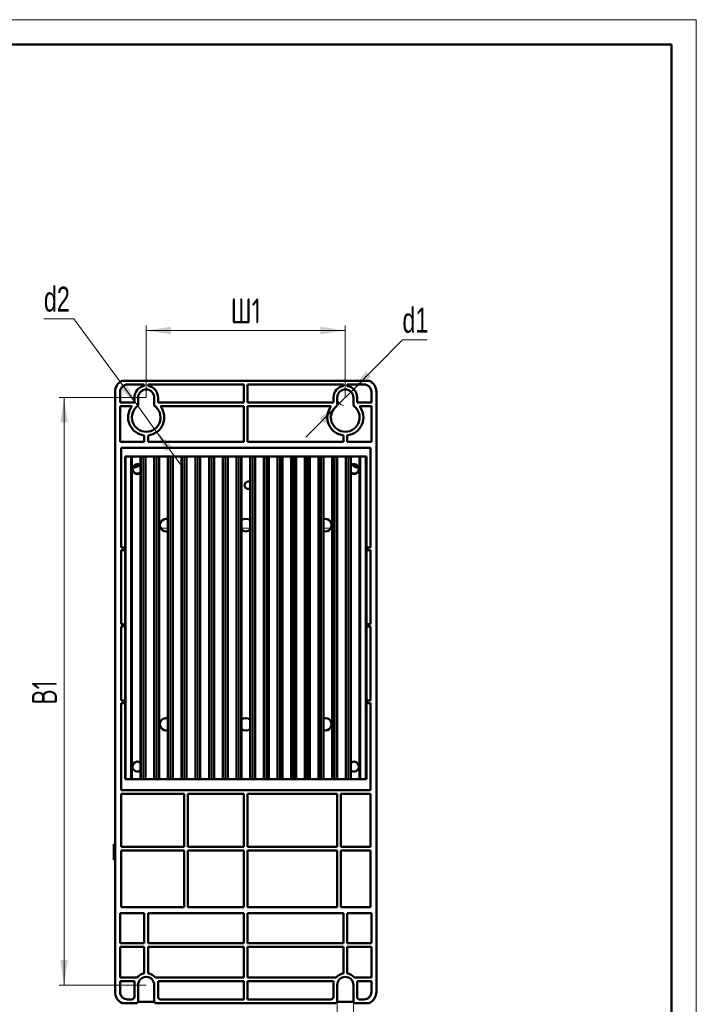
# Model space of a CAD drawing. Header units: millimetres. Extents: x 0 to 420, y 0 to 297.
# Tile 13 of 13: x 284 to 420, y 99 to 297. Entities that reach past the tile are written whole.
import ezdxf

# ---------------------------------------------------------------- set-up
doc = ezdxf.new("R2010")
doc.units = ezdxf.units.MM
doc.styles.add('SLDTEXTSTYLE0', font='TXT', dxfattribs={"width": 0.7, "bigfont": 'bigfont'})
doc.styles.add('SLDTEXTSTYLE1', font='TXT', dxfattribs={"width": 0.7})
doc.dimstyles.new('SLDDIMSTYLE0', dxfattribs={"dimtxt": 5, "dimasz": 5, "dimexe": 0, "dimexo": 0.0625, "dimgap": 1.25, "dimtad": 2, "dimdec": 1, "dimlfac": 2, "dimrnd": 1e-09, "dimzin": 12, "dimdsep": 46, "dimtxsty": 'SLDTEXTSTYLE1', "dimsah": 1, "dimcen": 0.09, "dimadec": 0, "dimazin": 3, "dimtfac": 1, "dimtdec": 3, "dimtofl": 0, "dimtmove": 0, "dimatfit": 3, "dimfxl": 0, "dimfrac": 2, "dimtolj": 1, "dimtzin": 12, "dimarcsym": 0})
doc.dimstyles.new('SLDDIMSTYLE1', dxfattribs={"dimtxt": 5, "dimasz": 5, "dimexe": 0, "dimexo": 0.0625, "dimgap": 1.25, "dimtad": 0, "dimtih": 1, "dimtoh": 1, "dimdec": 1, "dimlfac": 2, "dimrnd": 1e-09, "dimzin": 12, "dimdsep": 46, "dimtxsty": 'SLDTEXTSTYLE1', "dimsah": 1, "dimcen": 0, "dimadec": 0, "dimazin": 3, "dimtfac": 1, "dimtdec": 3, "dimtmove": 0, "dimatfit": 3, "dimfxl": 0, "dimfrac": 2, "dimtolj": 1, "dimtzin": 12, "dimarcsym": 0})
doc.dimstyles.new('SLDDIMSTYLE2', dxfattribs={"dimtxt": 5, "dimasz": 5, "dimexe": 0, "dimexo": 0.0625, "dimgap": 1.25, "dimtad": 2, "dimdec": 1, "dimlfac": 2, "dimrnd": 1e-09, "dimzin": 12, "dimdsep": 46, "dimtxsty": 'SLDTEXTSTYLE1', "dimsah": 1, "dimcen": 0.09, "dimadec": 0, "dimazin": 3, "dimtfac": 1, "dimtdec": 3, "dimtmove": 0, "dimatfit": 0, "dimfxl": 0, "dimfrac": 2, "dimtolj": 1, "dimtzin": 12, "dimarcsym": 0})
doc.dimstyles.new('SLDDIMSTYLE3', dxfattribs={"dimtxt": 5, "dimasz": 5, "dimexe": 0, "dimexo": 0.0625, "dimgap": 1.25, "dimtad": 0, "dimtih": 1, "dimtoh": 1, "dimdec": 1, "dimlfac": 2, "dimrnd": 1e-09, "dimzin": 12, "dimdsep": 46, "dimtxsty": 'SLDTEXTSTYLE1', "dimsah": 1, "dimcen": 0, "dimadec": 0, "dimazin": 3, "dimtfac": 1, "dimtdec": 3, "dimtmove": 0, "dimatfit": 3, "dimfxl": 0, "dimfrac": 2, "dimtolj": 1, "dimtzin": 12, "dimarcsym": 0})

# ---------------------------------------------------------------- blocks, each defined once
blk = doc.blocks.new('_D_3')
at = {"color": 7, "linetype": 'Continuous', "lineweight": 0}
for p, q in [((309.47, 221.11), (291.98, 221.11)), ((292.98, 221.11), (292.98, 103.11)), ((309.47, 103.11), (291.98, 103.11))]:
    blk.add_line(p, q, dxfattribs=at)
at = {"color": 7, "linetype": 'Continuous', "lineweight": 18}
for points in [[(292.98, 221.11), (292.21, 216.11), (293.75, 216.11)], [(292.98, 103.11), (293.75, 108.11), (292.21, 108.11)]]:
    blk.add_solid(points, dxfattribs=at)
at = {"color": 7, "linetype": 'Continuous', "lineweight": 18, "insert": (286.54, 159.45), "char_height": 5, "attachment_point": 1, "rotation": 90, "style": 'SLDTEXTSTYLE0'}
blk.add_mtext('В1', dxfattribs=at)
blk = doc.blocks.new('_D_4')
at = {"color": 7, "linetype": 'Continuous', "lineweight": 0}
for p, q in [((350.63, 222.27), (360.96, 232.7)), ((360.96, 232.7), (365.93, 232.7)), ((348.34, 219.96), (350.63, 222.27)), ((348.34, 219.96), (341.57, 213.13))]:
    blk.add_line(p, q, dxfattribs=at)
at = {"color": 7, "linetype": 'Continuous', "lineweight": 18}
blk.add_arc((349.48, 221.11), 1.63, 180.3526, 256.8773, dxfattribs=at)
for points in [[(350.63, 222.27), (354.69, 225.28), (353.6, 226.36)], [(348.34, 219.96), (344.27, 216.95), (345.37, 215.87)]]:
    blk.add_solid(points, dxfattribs=at)
at = {"color": 7, "linetype": 'Continuous', "lineweight": 18, "insert": (360.96, 239.14), "char_height": 5, "attachment_point": 1, "style": 'SLDTEXTSTYLE1'}
blk.add_mtext('d1', dxfattribs=at)
blk = doc.blocks.new('_D_5')
at = {"color": 7, "linetype": 'Continuous', "lineweight": 0}
for p, q in [((347.86, 99.73), (347.86, 88.49)), ((351.11, 99.73), (351.11, 88.49)), ((347.86, 89.49), (338.86, 89.49)), ((347.86, 89.49), (351.11, 89.49)), ((351.11, 89.49), (360.72, 89.49))]:
    blk.add_line(p, q, dxfattribs=at)
at = {"color": 7, "linetype": 'Continuous', "lineweight": 18}
for points in [[(347.86, 89.49), (342.86, 90.26), (342.86, 88.72)], [(351.11, 89.49), (356.11, 88.72), (356.11, 90.26)]]:
    blk.add_solid(points, dxfattribs=at)
at = {"color": 7, "linetype": 'Continuous', "lineweight": 18, "insert": (338.86, 95.93), "char_height": 5, "attachment_point": 1, "style": 'SLDTEXTSTYLE1'}
blk.add_mtext('d1', dxfattribs=at)
blk = doc.blocks.new('_D_6')
at = {"color": 7, "linetype": 'Continuous', "lineweight": 0}
for p, q in [((294.97, 236.93), (288.93, 236.93)), ((307.78, 219.43), (294.97, 236.93)), ((311.18, 214.79), (307.78, 219.43)), ((311.18, 214.79), (316.86, 207.04))]:
    blk.add_line(p, q, dxfattribs=at)
at = {"color": 7, "linetype": 'Continuous', "lineweight": 18}
for points in [[(307.78, 219.43), (305.45, 223.92), (304.21, 223.01)], [(311.18, 214.79), (313.51, 210.31), (314.76, 211.21)]]:
    blk.add_solid(points, dxfattribs=at)
at = {"color": 7, "linetype": 'Continuous', "lineweight": 18, "insert": (288.93, 243.38), "char_height": 5, "attachment_point": 1, "style": 'SLDTEXTSTYLE1'}
blk.add_mtext('d2', dxfattribs=at)
blk = doc.blocks.new('_D_7')
at = {"color": 7, "linetype": 'Continuous', "lineweight": 0}
for p, q in [((309.48, 221.12), (309.48, 235.57)), ((349.48, 221.12), (349.48, 235.57)), ((309.48, 234.57), (349.48, 234.57))]:
    blk.add_line(p, q, dxfattribs=at)
at = {"color": 7, "linetype": 'Continuous', "lineweight": 18}
for points in [[(309.48, 234.57), (314.48, 233.81), (314.48, 235.34)], [(349.48, 234.57), (344.48, 235.34), (344.48, 233.81)]]:
    blk.add_solid(points, dxfattribs=at)
at = {"color": 7, "linetype": 'Continuous', "lineweight": 18, "insert": (326.46, 241.02), "char_height": 5, "attachment_point": 1, "style": 'SLDTEXTSTYLE0'}
blk.add_mtext('Ш1', dxfattribs=at)

msp = doc.modelspace()

# ---------------------------------------------------------------- linework, layer by layer
at = {"color": 7, "linetype": 'Continuous', "lineweight": 18}
for p, q in [((0, 297), (420, 297)), ((420, 297), (420, 0))]:
    msp.add_line(p, q, dxfattribs=at)
at = {"color": 7, "linetype": 'Continuous', "lineweight": 50}
for p, q in [((415, 292), (20, 292)), ((415, 5), (415, 292)), ((354.322, 224.489), (304.643, 224.489)), ((305.733, 223.739), (309.108, 223.739)), ((309.108, 223.459), (309.108, 223.739)), ((309.858, 223.739), (309.858, 223.459)), ((309.858, 223.739), (329.108, 223.739)), ((329.108, 223.739), (329.108, 220.114)), ((329.858, 223.739), (349.108, 223.739)), ((329.858, 220.114), (329.858, 223.739)), ((349.108, 223.459), (349.108, 223.739)), ((349.858, 223.739), (349.858, 223.459)), ((349.858, 223.739), (353.233, 223.739)), ((303.233, 222.239), (303.233, 101.739)), ((304.233, 220.114), (304.233, 222.239)), ((354.733, 222.239), (354.733, 220.114)), ((355.733, 101.739), (355.733, 222.239)), ((307.108, 220.114), (304.233, 220.114)), ((307.108, 221.114), (307.108, 220.114)), ((307.858, 219.485), (307.858, 221.114)), ((311.108, 221.114), (311.108, 219.485)), ((311.858, 220.114), (311.858, 221.114)), ((329.108, 220.114), (311.858, 220.114)), ((347.108, 220.114), (329.858, 220.114)), ((347.108, 221.114), (347.108, 220.114)), ((347.858, 219.485), (347.858, 221.114)), ((351.108, 221.114), (351.108, 219.485)), ((351.858, 220.114), (351.858, 221.114)), ((354.733, 220.114), (351.858, 220.114)), ((304.233, 219.364), (306.64, 219.364)), ((304.233, 212.239), (304.233, 219.364)), ((312.325, 219.364), (329.108, 219.364)), ((329.108, 219.364), (329.108, 212.239)), ((329.858, 219.364), (346.64, 219.364)), ((329.858, 212.239), (329.858, 219.364)), ((352.325, 219.364), (354.733, 219.364)), ((354.733, 219.364), (354.733, 212.239)), ((309.108, 212.239), (304.233, 212.239)), ((309.108, 213.508), (309.108, 212.239)), ((309.858, 212.239), (309.858, 213.508)), ((329.108, 212.239), (309.858, 212.239)), ((349.108, 212.239), (329.858, 212.239)), ((349.108, 213.508), (349.108, 212.239)), ((349.858, 212.239), (349.858, 213.508)), ((354.733, 212.239), (349.858, 212.239)), ((304.433, 211.039), (354.533, 211.039)), ((304.433, 190.989), (304.433, 211.039)), ((354.533, 211.039), (354.533, 190.989)), ((305.233, 144.489), (305.233, 209.239)), ((305.233, 209.239), (305.483, 209.239)), ((306.358, 209.239), (305.483, 209.239)), ((306.358, 209.239), (306.608, 209.239)), ((306.608, 209.239), (306.608, 144.489)), ((306.608, 209.239), (308.358, 209.239)), ((308.358, 209.239), (308.358, 207.519)), ((308.358, 209.239), (308.532, 209.239)), ((308.532, 209.239), (308.532, 144.489)), ((308.937, 209.239), (308.532, 209.239)), ((308.937, 209.239), (309.187, 209.239)), ((309.187, 209.239), (309.358, 209.239)), ((309.358, 209.239), (309.358, 144.489)), ((309.358, 209.239), (311.108, 209.239)), ((311.108, 209.239), (311.108, 144.489)), ((311.108, 209.239), (311.278, 209.239)), ((311.278, 209.239), (311.528, 209.239)), ((311.687, 209.239), (311.528, 209.239)), ((311.687, 209.239), (311.937, 209.239)), ((311.937, 209.239), (312.108, 209.239)), ((312.108, 209.239), (312.108, 144.489)), ((312.108, 209.239), (313.858, 209.239)), ((313.858, 209.239), (313.858, 196.681)), ((313.858, 209.239), (314.028, 209.239)), ((314.028, 209.239), (314.278, 209.239)), ((314.437, 209.239), (314.278, 209.239)), ((314.437, 209.239), (314.687, 209.239)), ((314.687, 209.239), (314.858, 209.239)), ((314.858, 209.239), (314.858, 144.489)), ((314.858, 209.239), (316.608, 209.239)), ((316.608, 209.239), (316.608, 144.489)), ((316.608, 209.239), (316.778, 209.239)), ((316.778, 209.239), (317.028, 209.239)), ((317.187, 209.239), (317.028, 209.239)), ((317.187, 209.239), (317.437, 209.239)), ((317.437, 209.239), (317.608, 209.239)), ((317.608, 209.239), (317.608, 144.489)), ((317.608, 209.239), (319.358, 209.239)), ((319.358, 209.239), (319.358, 144.489)), ((319.358, 209.239), (319.528, 209.239)), ((319.528, 209.239), (319.778, 209.239)), ((319.937, 209.239), (319.778, 209.239)), ((319.937, 209.239), (320.187, 209.239)), ((320.187, 209.239), (320.358, 209.239)), ((320.358, 209.239), (320.358, 144.489)), ((320.358, 209.239), (322.108, 209.239)), ((322.108, 209.239), (322.108, 144.489)), ((322.108, 209.239), (322.278, 209.239)), ((322.278, 209.239), (322.528, 209.239)), ((322.687, 209.239), (322.528, 209.239)), ((322.687, 209.239), (322.937, 209.239)), ((322.937, 209.239), (323.108, 209.239)), ((323.108, 209.239), (323.108, 144.489)), ((323.108, 209.239), (324.858, 209.239)), ((324.858, 209.239), (324.858, 144.489)), ((324.858, 209.239), (325.028, 209.239)), ((325.028, 209.239), (325.278, 209.239)), ((325.437, 209.239), (325.278, 209.239)), ((325.437, 209.239), (325.687, 209.239)), ((325.687, 209.239), (325.858, 209.239)), ((325.858, 209.239), (325.858, 144.489)), ((325.858, 209.239), (327.608, 209.239)), ((327.608, 209.239), (327.608, 144.489)), ((327.608, 209.239), (327.778, 209.239)), ((327.778, 209.239), (328.028, 209.239)), ((328.187, 209.239), (328.028, 209.239)), ((328.187, 209.239), (328.437, 209.239)), ((328.437, 209.239), (328.608, 209.239)), ((328.608, 209.239), (328.608, 196.381)), ((328.608, 209.239), (330.358, 209.239)), ((330.358, 209.239), (330.358, 204.138)), ((330.358, 209.239), (330.528, 209.239)), ((330.528, 209.239), (330.778, 209.239)), ((330.937, 209.239), (330.778, 209.239)), ((330.937, 209.239), (331.187, 209.239)), ((331.187, 209.239), (331.358, 209.239)), ((331.358, 209.239), (331.358, 144.489)), ((331.358, 209.239), (333.108, 209.239)), ((333.108, 209.239), (333.108, 144.489)), ((333.108, 209.239), (333.278, 209.239)), ((333.278, 209.239), (333.528, 209.239)), ((333.687, 209.239), (333.528, 209.239)), ((333.687, 209.239), (333.937, 209.239)), ((333.937, 209.239), (334.108, 209.239)), ((334.108, 209.239), (334.108, 144.489)), ((334.108, 209.239), (335.858, 209.239)), ((335.858, 209.239), (335.858, 144.489)), ((335.858, 209.239), (336.028, 209.239)), ((336.028, 209.239), (336.278, 209.239)), ((336.437, 209.239), (336.278, 209.239)), ((336.437, 209.239), (336.687, 209.239)), ((336.687, 209.239), (336.858, 209.239)), ((336.858, 209.239), (336.858, 144.489)), ((336.858, 209.239), (338.608, 209.239)), ((338.608, 209.239), (338.608, 144.489)), ((338.608, 209.239), (338.778, 209.239)), ((338.778, 209.239), (339.028, 209.239)), ((339.187, 209.239), (339.028, 209.239)), ((339.187, 209.239), (339.437, 209.239)), ((339.437, 209.239), (339.608, 209.239)), ((339.608, 209.239), (339.608, 144.489)), ((339.608, 209.239), (341.358, 209.239)), ((341.358, 209.239), (341.358, 144.489)), ((341.358, 209.239), (341.528, 209.239)), ((341.528, 209.239), (341.778, 209.239)), ((341.937, 209.239), (341.778, 209.239)), ((341.937, 209.239), (342.187, 209.239)), ((342.187, 209.239), (342.358, 209.239)), ((342.358, 209.239), (342.358, 144.489)), ((342.358, 209.239), (344.108, 209.239)), ((344.108, 209.239), (344.108, 144.489)), ((344.108, 209.239), (344.278, 209.239)), ((344.278, 209.239), (344.528, 209.239)), ((344.687, 209.239), (344.528, 209.239)), ((344.687, 209.239), (344.937, 209.239)), ((344.937, 209.239), (345.108, 209.239)), ((345.108, 209.239), (345.108, 196.681)), ((345.108, 209.239), (346.858, 209.239)), ((346.858, 209.239), (346.858, 144.489)), ((346.858, 209.239), (347.028, 209.239)), ((347.028, 209.239), (347.278, 209.239)), ((347.437, 209.239), (347.278, 209.239)), ((347.437, 209.239), (347.687, 209.239)), ((347.687, 209.239), (347.858, 209.239)), ((347.858, 209.239), (347.858, 144.489)), ((347.858, 209.239), (349.608, 209.239)), ((349.608, 209.239), (349.608, 144.489)), ((349.608, 209.239), (349.778, 209.239)), ((349.778, 209.239), (350.028, 209.239)), ((350.187, 209.239), (350.028, 209.239)), ((350.187, 209.239), (350.437, 209.239)), ((350.437, 209.239), (350.608, 209.239)), ((350.608, 209.239), (350.608, 207.519)), ((350.608, 209.239), (352.358, 209.239)), ((352.358, 144.489), (352.358, 209.239)), ((352.358, 209.239), (352.608, 209.239)), ((353.483, 209.239), (352.608, 209.239)), ((353.483, 209.239), (353.733, 209.239)), ((353.733, 209.239), (353.733, 144.489)), ((308.179, 205.844), (307.286, 205.844)), ((308.358, 207.519), (308.358, 205.958)), ((308.358, 205.958), (308.358, 147.769)), ((350.608, 207.519), (350.608, 205.958)), ((350.608, 205.958), (350.608, 147.769)), ((351.679, 205.844), (350.786, 205.844)), ((330.358, 204.138), (330.358, 202.839)), ((330.358, 202.839), (330.358, 196.381)), ((313.858, 196.681), (313.858, 194.296)), ((328.608, 196.381), (328.608, 194.596)), ((330.358, 196.381), (330.358, 194.596)), ((345.108, 196.681), (345.108, 194.296)), ((313.858, 194.296), (313.858, 156.681)), ((328.608, 194.596), (328.608, 156.381)), ((330.358, 194.596), (330.358, 156.381)), ((345.108, 194.296), (345.108, 156.681)), ((304.433, 190.989), (305.183, 190.989)), ((304.433, 175.614), (304.433, 190.489)), ((305.183, 190.489), (304.433, 190.489)), ((305.183, 190.989), (305.183, 190.489)), ((353.783, 190.489), (353.783, 190.989)), ((353.783, 190.989), (354.533, 190.989)), ((354.533, 190.489), (353.783, 190.489)), ((354.533, 190.489), (354.533, 175.614)), ((304.433, 175.614), (304.933, 175.614)), ((304.933, 175.114), (304.433, 175.114)), ((304.433, 160.239), (304.433, 175.114)), ((304.933, 175.614), (304.933, 175.114)), ((354.033, 175.614), (354.533, 175.614)), ((354.033, 175.114), (354.033, 175.614)), ((354.533, 175.114), (354.033, 175.114)), ((354.533, 175.114), (354.533, 160.239)), ((304.433, 160.239), (305.183, 160.239)), ((305.183, 160.239), (305.183, 159.739)), ((353.783, 159.739), (353.783, 160.239)), ((353.783, 160.239), (354.533, 160.239)), ((305.183, 159.739), (304.433, 159.739)), ((304.433, 142.239), (304.433, 159.739)), ((354.533, 159.739), (353.783, 159.739)), ((354.533, 159.739), (354.533, 142.239)), ((313.858, 156.681), (313.858, 154.296)), ((328.608, 156.381), (328.608, 154.596)), ((330.358, 156.381), (330.358, 154.596)), ((345.108, 156.681), (345.108, 154.296)), ((313.858, 154.296), (313.858, 144.489)), ((328.608, 154.596), (328.608, 144.489)), ((330.358, 154.596), (330.358, 144.489)), ((345.108, 154.296), (345.108, 144.489)), ((308.358, 147.769), (308.358, 146.208)), ((350.608, 147.769), (350.608, 146.208)), ((305.483, 144.489), (305.233, 144.489)), ((305.483, 144.489), (306.358, 144.489)), ((306.608, 144.489), (306.358, 144.489)), ((306.608, 144.489), (308.358, 144.489)), ((308.358, 146.208), (308.358, 144.489)), ((308.358, 144.489), (308.532, 144.489)), ((308.532, 144.489), (308.937, 144.489)), ((309.187, 144.489), (308.937, 144.489)), ((309.187, 144.489), (309.358, 144.489)), ((309.358, 144.489), (311.108, 144.489)), ((311.108, 144.489), (311.278, 144.489)), ((311.528, 144.489), (311.278, 144.489)), ((311.528, 144.489), (311.687, 144.489)), ((311.937, 144.489), (311.687, 144.489)), ((311.937, 144.489), (312.108, 144.489)), ((312.108, 144.489), (313.858, 144.489)), ((313.858, 144.489), (314.028, 144.489)), ((314.278, 144.489), (314.028, 144.489)), ((314.278, 144.489), (314.437, 144.489)), ((314.687, 144.489), (314.437, 144.489)), ((314.687, 144.489), (314.858, 144.489)), ((314.858, 144.489), (316.608, 144.489)), ((316.608, 144.489), (316.778, 144.489)), ((317.028, 144.489), (316.778, 144.489)), ((317.028, 144.489), (317.187, 144.489)), ((317.437, 144.489), (317.187, 144.489)), ((317.437, 144.489), (317.608, 144.489)), ((317.608, 144.489), (319.358, 144.489)), ((319.358, 144.489), (319.528, 144.489)), ((319.778, 144.489), (319.528, 144.489)), ((319.778, 144.489), (319.937, 144.489)), ((320.187, 144.489), (319.937, 144.489)), ((320.187, 144.489), (320.358, 144.489)), ((320.358, 144.489), (322.108, 144.489)), ((322.108, 144.489), (322.278, 144.489)), ((322.528, 144.489), (322.278, 144.489)), ((322.528, 144.489), (322.687, 144.489)), ((322.937, 144.489), (322.687, 144.489)), ((322.937, 144.489), (323.108, 144.489)), ((323.108, 144.489), (324.858, 144.489)), ((324.858, 144.489), (325.028, 144.489)), ((325.278, 144.489), (325.028, 144.489)), ((325.278, 144.489), (325.437, 144.489)), ((325.687, 144.489), (325.437, 144.489)), ((325.687, 144.489), (325.858, 144.489)), ((325.858, 144.489), (327.608, 144.489)), ((327.608, 144.489), (327.778, 144.489)), ((328.028, 144.489), (327.778, 144.489)), ((328.028, 144.489), (328.187, 144.489)), ((328.437, 144.489), (328.187, 144.489)), ((328.437, 144.489), (328.608, 144.489)), ((328.608, 144.489), (330.358, 144.489)), ((330.358, 144.489), (330.528, 144.489)), ((330.778, 144.489), (330.528, 144.489)), ((330.778, 144.489), (330.937, 144.489)), ((331.187, 144.489), (330.937, 144.489)), ((331.187, 144.489), (331.358, 144.489)), ((331.358, 144.489), (333.108, 144.489)), ((333.108, 144.489), (333.278, 144.489)), ((333.528, 144.489), (333.278, 144.489)), ((333.528, 144.489), (333.687, 144.489)), ((333.937, 144.489), (333.687, 144.489)), ((333.937, 144.489), (334.108, 144.489)), ((334.108, 144.489), (335.858, 144.489)), ((335.858, 144.489), (336.028, 144.489)), ((336.278, 144.489), (336.028, 144.489)), ((336.278, 144.489), (336.437, 144.489)), ((336.687, 144.489), (336.437, 144.489)), ((336.687, 144.489), (336.858, 144.489)), ((336.858, 144.489), (338.608, 144.489)), ((338.608, 144.489), (338.778, 144.489)), ((339.028, 144.489), (338.778, 144.489)), ((339.028, 144.489), (339.187, 144.489)), ((339.437, 144.489), (339.187, 144.489)), ((339.437, 144.489), (339.608, 144.489)), ((339.608, 144.489), (341.358, 144.489)), ((341.358, 144.489), (341.528, 144.489)), ((341.778, 144.489), (341.528, 144.489)), ((341.778, 144.489), (341.937, 144.489)), ((342.187, 144.489), (341.937, 144.489)), ((342.187, 144.489), (342.358, 144.489)), ((342.358, 144.489), (344.108, 144.489)), ((344.108, 144.489), (344.278, 144.489)), ((344.528, 144.489), (344.278, 144.489)), ((344.528, 144.489), (344.687, 144.489)), ((344.937, 144.489), (344.687, 144.489)), ((344.937, 144.489), (345.108, 144.489)), ((345.108, 144.489), (346.858, 144.489)), ((346.858, 144.489), (347.028, 144.489)), ((347.278, 144.489), (347.028, 144.489)), ((347.278, 144.489), (347.437, 144.489)), ((347.687, 144.489), (347.437, 144.489)), ((347.687, 144.489), (347.858, 144.489)), ((347.858, 144.489), (349.608, 144.489)), ((349.608, 144.489), (349.778, 144.489)), ((350.028, 144.489), (349.778, 144.489)), ((350.028, 144.489), (350.187, 144.489)), ((350.437, 144.489), (350.187, 144.489)), ((350.437, 144.489), (350.608, 144.489)), ((350.608, 146.208), (350.608, 144.489)), ((350.608, 144.489), (352.358, 144.489)), ((352.608, 144.489), (352.358, 144.489)), ((352.608, 144.489), (353.483, 144.489)), ((353.733, 144.489), (353.483, 144.489)), ((354.533, 142.239), (304.433, 142.239)), ((304.433, 130.864), (304.433, 141.489)), ((304.433, 141.489), (317.108, 141.489)), ((317.108, 141.489), (317.108, 130.864)), ((317.858, 141.489), (329.108, 141.489)), ((317.858, 130.864), (317.858, 141.489)), ((329.108, 141.489), (329.108, 130.864)), ((329.858, 130.864), (329.858, 141.489)), ((329.858, 141.489), (347.858, 141.489)), ((347.858, 141.489), (347.858, 130.864)), ((348.608, 130.864), (348.608, 141.489)), ((348.608, 141.489), (354.533, 141.489)), ((354.533, 141.489), (354.533, 130.864)), ((303.233, 131.38), (302.983, 131.38)), ((302.983, 131.38), (302.983, 128.88)), ((317.108, 130.864), (304.433, 130.864)), ((329.108, 130.864), (317.858, 130.864)), ((347.858, 130.864), (329.858, 130.864)), ((354.533, 130.864), (348.608, 130.864)), ((302.983, 128.88), (302.983, 128.28)), ((303.233, 128.88), (302.983, 128.88)), ((304.433, 118.739), (304.433, 130.114)), ((304.433, 130.114), (317.108, 130.114)), ((317.108, 130.114), (317.108, 118.739)), ((317.858, 118.739), (317.858, 130.114)), ((317.858, 130.114), (329.108, 130.114)), ((329.108, 130.114), (329.108, 118.739)), ((329.858, 118.739), (329.858, 130.114)), ((329.858, 130.114), (347.858, 130.114)), ((347.858, 130.114), (347.858, 118.739)), ((348.608, 130.114), (354.533, 130.114)), ((348.608, 118.739), (348.608, 130.114)), ((354.533, 130.114), (354.533, 118.739)), ((303.233, 128.28), (302.983, 128.28)), ((317.108, 118.739), (304.433, 118.739)), ((329.108, 118.739), (317.858, 118.739)), ((347.858, 118.739), (329.858, 118.739)), ((354.533, 118.739), (348.608, 118.739)), ((304.233, 117.539), (309.108, 117.539)), ((304.233, 111.514), (304.233, 117.539)), ((309.108, 117.539), (309.108, 111.514)), ((309.858, 117.539), (329.108, 117.539)), ((309.858, 111.514), (309.858, 117.539)), ((329.108, 117.539), (329.108, 111.514)), ((329.858, 111.514), (329.858, 117.539)), ((329.858, 117.539), (349.108, 117.539)), ((349.108, 117.539), (349.108, 111.514)), ((349.858, 111.514), (349.858, 117.539)), ((349.858, 117.539), (354.733, 117.539)), ((354.733, 117.539), (354.733, 111.514)), ((309.108, 111.514), (304.233, 111.514)), ((304.233, 110.764), (309.108, 110.764)), ((304.233, 104.614), (304.233, 110.764)), ((309.108, 110.764), (309.108, 105.459)), ((329.108, 111.514), (309.858, 111.514)), ((309.858, 110.764), (329.108, 110.764)), ((309.858, 105.459), (309.858, 110.764)), ((329.108, 110.764), (329.108, 104.614)), ((349.108, 111.514), (329.858, 111.514)), ((329.858, 104.614), (329.858, 110.764)), ((329.858, 110.764), (349.108, 110.764)), ((349.108, 110.764), (349.108, 105.459)), ((354.733, 111.514), (349.858, 111.514)), ((349.858, 110.764), (354.733, 110.764)), ((349.858, 105.459), (349.858, 110.764)), ((354.733, 110.764), (354.733, 104.614)), ((307.641, 104.614), (304.233, 104.614)), ((304.233, 101.739), (304.233, 103.864)), ((304.233, 103.864), (307.108, 103.864)), ((307.108, 103.864), (307.108, 100.739)), ((307.858, 99.739), (307.858, 103.114)), ((311.108, 103.114), (311.108, 99.739)), ((329.108, 104.614), (311.324, 104.614)), ((311.858, 103.864), (329.108, 103.864)), ((311.858, 100.739), (311.858, 103.864)), ((329.108, 103.864), (329.108, 100.239)), ((347.641, 104.614), (329.858, 104.614)), ((329.858, 103.864), (347.108, 103.864)), ((329.858, 100.239), (329.858, 103.864)), ((347.108, 103.864), (347.108, 100.739)), ((347.858, 99.739), (347.858, 103.114)), ((351.108, 103.114), (351.108, 99.739)), ((354.733, 104.614), (351.324, 104.614)), ((351.858, 100.739), (351.858, 103.864)), ((351.858, 103.864), (354.733, 103.864)), ((354.733, 103.864), (354.733, 101.739)), ((304.643, 99.489), (307.608, 99.489)), ((306.608, 100.239), (305.733, 100.239)), ((307.858, 99.739), (307.608, 99.489)), ((311.108, 99.739), (307.858, 99.739)), ((311.358, 99.489), (311.108, 99.739)), ((311.358, 99.489), (347.608, 99.489)), ((329.108, 100.239), (312.358, 100.239)), ((346.608, 100.239), (329.858, 100.239)), ((347.858, 99.739), (347.608, 99.489)), ((351.108, 99.739), (347.858, 99.739)), ((351.358, 99.489), (351.108, 99.739)), ((351.358, 99.489), (354.322, 99.489)), ((353.233, 100.239), (352.358, 100.239))]:
    msp.add_line(p, q, dxfattribs=at)
at = {"color": 9, "linetype": 'Continuous', "lineweight": 18}
for p, q in [((305.483, 209.239), (305.483, 144.489)), ((306.358, 144.489), (306.358, 209.239)), ((308.937, 144.489), (308.937, 209.239)), ((309.187, 209.239), (309.187, 144.489)), ((311.278, 144.489), (311.278, 209.239)), ((311.528, 209.239), (311.528, 144.489)), ((311.687, 144.489), (311.687, 209.239)), ((311.937, 209.239), (311.937, 144.489)), ((314.028, 144.489), (314.028, 209.239)), ((314.278, 209.239), (314.278, 144.489)), ((314.437, 144.489), (314.437, 209.239)), ((314.687, 209.239), (314.687, 144.489)), ((316.778, 144.489), (316.778, 209.239)), ((317.028, 209.239), (317.028, 144.489)), ((317.187, 144.489), (317.187, 209.239)), ((317.437, 209.239), (317.437, 144.489)), ((319.528, 144.489), (319.528, 209.239)), ((319.778, 209.239), (319.778, 144.489)), ((319.937, 144.489), (319.937, 209.239)), ((320.187, 209.239), (320.187, 144.489)), ((322.278, 144.489), (322.278, 209.239)), ((322.528, 209.239), (322.528, 144.489)), ((322.687, 144.489), (322.687, 209.239)), ((322.937, 209.239), (322.937, 144.489)), ((325.028, 144.489), (325.028, 209.239)), ((325.278, 209.239), (325.278, 144.489)), ((325.437, 144.489), (325.437, 209.239)), ((325.687, 209.239), (325.687, 144.489)), ((327.778, 144.489), (327.778, 209.239)), ((328.028, 209.239), (328.028, 144.489)), ((328.187, 144.489), (328.187, 209.239)), ((328.437, 209.239), (328.437, 144.489)), ((330.528, 144.489), (330.528, 209.239)), ((330.778, 209.239), (330.778, 144.489)), ((330.937, 144.489), (330.937, 209.239)), ((331.187, 209.239), (331.187, 144.489)), ((333.278, 144.489), (333.278, 209.239)), ((333.528, 209.239), (333.528, 144.489)), ((333.687, 144.489), (333.687, 209.239)), ((333.937, 209.239), (333.937, 144.489)), ((336.028, 144.489), (336.028, 209.239)), ((336.278, 209.239), (336.278, 144.489)), ((336.437, 144.489), (336.437, 209.239)), ((336.687, 209.239), (336.687, 144.489)), ((338.778, 144.489), (338.778, 209.239)), ((339.028, 209.239), (339.028, 144.489)), ((339.187, 144.489), (339.187, 209.239)), ((339.437, 209.239), (339.437, 144.489)), ((341.528, 144.489), (341.528, 209.239)), ((341.778, 209.239), (341.778, 144.489)), ((341.937, 144.489), (341.937, 209.239)), ((342.187, 209.239), (342.187, 144.489)), ((344.278, 144.489), (344.278, 209.239)), ((344.528, 209.239), (344.528, 144.489)), ((344.687, 144.489), (344.687, 209.239)), ((344.937, 209.239), (344.937, 144.489)), ((347.028, 144.489), (347.028, 209.239)), ((347.278, 209.239), (347.278, 144.489)), ((347.437, 144.489), (347.437, 209.239)), ((347.687, 209.239), (347.687, 144.489)), ((349.778, 144.489), (349.778, 209.239)), ((350.028, 209.239), (350.028, 144.489)), ((350.187, 144.489), (350.187, 209.239)), ((350.437, 209.239), (350.437, 144.489)), ((352.608, 209.239), (352.608, 144.489)), ((353.483, 144.489), (353.483, 209.239)), ((313.858, 194.889), (312.386, 194.889)), ((330.358, 194.889), (328.608, 194.889)), ((346.579, 194.889), (345.108, 194.889))]:
    msp.add_line(p, q, dxfattribs=at)
at = {"color": 7, "linetype": 'Continuous', "lineweight": 50}
for centre, radius, start, end in [((305.733, 222.239), 2.5, 115.84193, 180), ((305.733, 222.239), 1.5, 90, 180), ((353.233, 222.239), 1.5, 0, 90), ((353.233, 222.239), 2.5, 0, 64.15807), ((309.483, 221.114), 2.375, 99.08472, 180), ((309.483, 221.114), 1.625, 0, 180), ((309.483, 221.114), 2.375, 0, 80.91528), ((349.483, 221.114), 2.375, 99.08472, 180), ((349.483, 221.114), 1.625, 0, 180), ((349.483, 221.114), 2.375, 0, 80.91528), ((309.483, 217.114), 3.625, 141.63349, 264.06223), ((309.483, 217.114), 2.875, 124.41739, 55.58261), ((309.483, 217.114), 3.625, 275.93777, 38.36651), ((349.483, 217.114), 3.625, 141.63349, 264.06223), ((349.483, 217.114), 2.875, 124.41739, 55.58261), ((349.483, 217.114), 3.625, 275.93777, 38.36651), ((307.733, 206.739), 1, 51.31781, 308.68219), ((306.733, 208.739), 1.75, 271.04215, 322.08795), ((351.233, 206.739), 1, 231.31781, 128.68219), ((352.233, 208.739), 1.75, 217.91205, 268.95785), ((329.983, 203.489), 0.75, 60, 300), ((313.483, 195.489), 1.25, 72.5424, 287.4576), ((329.483, 195.489), 1.25, 45.573, 134.427), ((345.483, 195.489), 1.25, 252.5424, 107.4576), ((329.483, 195.489), 1.25, 225.573, 314.427), ((313.483, 155.489), 1.25, 72.5424, 287.4576), ((329.483, 155.489), 1.25, 45.573, 134.427), ((345.483, 155.489), 1.25, 252.5424, 107.4576), ((329.483, 155.489), 1.25, 225.573, 314.427), ((307.733, 146.989), 1, 51.31781, 308.68219), ((351.233, 146.989), 1, 231.31781, 128.68219), ((309.483, 103.114), 2.375, 99.08472, 140.83329), ((309.483, 103.114), 2.375, 39.16671, 80.91528), ((349.483, 103.114), 2.375, 99.08472, 140.83329), ((349.483, 103.114), 2.375, 39.16671, 80.91528), ((309.483, 103.114), 1.625, 0, 180), ((349.483, 103.114), 1.625, 0, 180), ((305.733, 101.739), 2.5, 180, 244.15807), ((305.733, 101.739), 1.5, 180, 270), ((353.233, 101.739), 1.5, 270, 0), ((353.233, 101.739), 2.5, 295.84193, 0), ((306.608, 100.739), 0.5, 270, 0), ((312.358, 100.739), 0.5, 180, 270), ((346.608, 100.739), 0.5, 270, 0), ((352.358, 100.739), 0.5, 180, 270)]:
    msp.add_arc(centre, radius, start, end, dxfattribs=at)

# ---------------------------------------------------------------- dimensions: what is measured, and where the dimension line sits
at = {"color": 7, "linetype": 'Continuous', "lineweight": 18}
for p1, p2, text, dimstyle, picture, middle in [((307.784, 219.433), (311.181, 214.794), 'd2', 'SLDDIMSTYLE3', '_D_6', (291.949, 240.749)), ((350.626, 222.268), (348.339, 219.959), 'd1', 'SLDDIMSTYLE1', '_D_4', (363.446, 236.515))]:
    dim = msp.add_diameter_dim_2p(p1=p1, p2=p2, text=text, dimstyle=dimstyle, override={"dimpost": '<>'}, dxfattribs=at)
    dim.commit()
    dim.dimension.update_dxf_attribs({"geometry": picture, "text_midpoint": middle, "dimtype": 163})
for base, p1, p2, text, dimstyle, picture, middle in [((349.483, 234.575), (309.483, 221.114), (349.483, 221.114), 'Ш1', 'SLDDIMSTYLE0', '_D_7', (329.483, 234.575)), ((351.108, 89.489), (347.858, 99.739), (351.108, 99.739), 'd1', 'SLDDIMSTYLE2', '_D_5', (341.349, 89.489))]:
    dim = msp.add_linear_dim(base=base, p1=p1, p2=p2, text=text, dimstyle=dimstyle, dxfattribs=at)
    dim.commit()
    dim.dimension.update_dxf_attribs({"geometry": picture, "text_midpoint": middle, "dimtype": 160})
dim = msp.add_linear_dim(base=(292.982, 103.114), p1=(309.483, 221.114), p2=(309.483, 103.114), angle=90, text='В1', dimstyle='SLDDIMSTYLE0', dxfattribs=at)
dim.commit()
dim.dimension.update_dxf_attribs({"geometry": '_D_3', "text_midpoint": (292.982, 162.114), "dimtype": 160})

doc.saveas('drawing.dxf')
